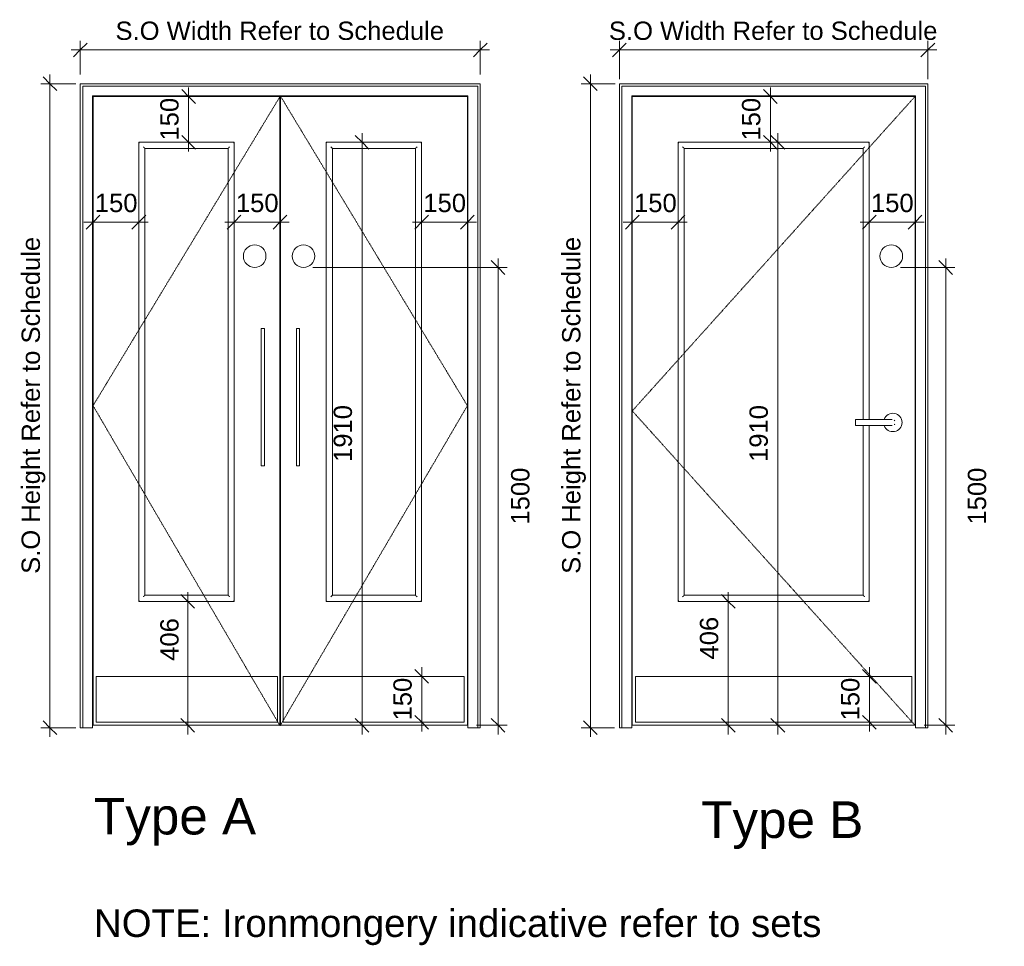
# Model space of a CAD drawing. Header units: millimetres. Extents: x -14859 to 92024, y -10653 to 24175.
# Tile 26 of 30: x 22337 to 25562, y 800 to 3836. Entities that reach past the tile are written whole.
import ezdxf

# ---------------------------------------------------------------- set-up
doc = ezdxf.new("R2010")
doc.units = ezdxf.units.MM
doc.linetypes.add('Elevation Swings', pattern=[3, 2, -1])
for name, color, linetype, lineweight in [('A-ANNO-DIMS', 211, 'Continuous', 9), ('A-ANNO-DIMS-30', 211, 'Continuous', 9), ('A-DETL', 90, 'Continuous', 9), ('A-DOOR', 31, 'Continuous', 9), ('A-DOOR-FRAM', 31, 'Continuous', 18), ('G-ANNO-TEXT', 231, 'Continuous', 9)]:
    doc.layers.add(name, color=color, linetype=linetype, lineweight=lineweight)
doc.styles.add('Arial_3', font='arial.ttf', dxfattribs={"height": 120})
doc.styles.add('Arial_4', font='arial.ttf', dxfattribs={"height": 60})
doc.styles.add('Arial_5', font='arial.ttf', dxfattribs={"height": 90})
doc.dimstyles.new('DKA_-_Dimension_-_Small_-_Black', dxfattribs={"dimscale": 304.8, "dimtxt": 61.215564, "dimasz": 0.147638, "dimexe": 0.098425, "dimexo": 0.098425, "dimgap": 0.049213, "dimtad": 1, "dimdec": 0, "dimzin": 0, "dimdsep": 46, "dimtxsty": 'Arial_4', "dimblk1": 'OBLIQUE', "dimblk2": 'OBLIQUE', "dimsah": 1, "dimcen": 0.09, "dimdle": 0.098425, "dimazin": 0, "dimtfac": 1, "dimtdec": 4, "dimtix": 1, "dimtmove": 0, "dimatfit": 3, "dimfxl": 1, "dimtvp": 1, "dimtolj": 1, "dimtzin": 0, "dimarcsym": 2})
doc.dimstyles.new('DKA_-_Dimension_-_Small_-_Black_1', dxfattribs={"dimscale": 304.8, "dimtxt": 61.215564, "dimasz": 0.147638, "dimexe": 0.098425, "dimexo": 0.098425, "dimgap": 0.049213, "dimtad": 1, "dimdec": 0, "dimzin": 0, "dimdsep": 46, "dimtxsty": 'Arial_4', "dimblk1": 'OBLIQUE', "dimblk2": 'OBLIQUE', "dimsah": 1, "dimcen": 0.09, "dimdle": 0.098425, "dimazin": 0, "dimtfac": 1, "dimtdec": 4, "dimtix": 1, "dimtmove": 2, "dimatfit": 3, "dimfxl": 1, "dimtvp": 1, "dimtolj": 1, "dimtzin": 0, "dimarcsym": 2})

# ---------------------------------------------------------------- blocks, each defined once
blk = doc.blocks.new('Family - ___-3245844-Intermediate Door legend - Ground Floor')
at = {"layer": 'A-DOOR'}
for p, q in [((2649.4, 3583.9), (1723.4, 3583.9)), ((1723.4, 3583.9), (1723.4, 1523.9)), ((2649.4, 1523.9), (2649.4, 3583.9)), ((1873.4, 3433.9), (1873.4, 1929.9)), ((2499.4, 3433.9), (1873.4, 3433.9)), ((2499.4, 2525.9), (2499.4, 3433.9)), ((1893.4, 1949.9), (1893.4, 3413.9)), ((1893.4, 3413.9), (2479.4, 3413.9)), ((2479.4, 3413.9), (2479.4, 2525.9)), ((2559.4, 2525.9), (2454.4, 2525.9)), ((2454.4, 2525.9), (2454.4, 2515.9)), ((2454.4, 2515.9), (2454.4, 2505.9)), ((2454.4, 2505.9), (2559.4, 2505.9)), ((2479.4, 2505.9), (2479.4, 1949.9)), ((2499.4, 1929.9), (2499.4, 2505.9)), ((2479.4, 1949.9), (1893.4, 1949.9)), ((1873.4, 1929.9), (2499.4, 1929.9)), ((1733.4, 1683.9), (1733.4, 1533.9)), ((2639.4, 1683.9), (1733.4, 1683.9)), ((2639.4, 1533.9), (2639.4, 1683.9)), ((1723.4, 1523.9), (2649.4, 1523.9)), ((1733.4, 1533.9), (2639.4, 1533.9))]:
    blk.add_line(p, q, dxfattribs=at)
at = {"layer": 'A-DOOR', "linetype": 'Elevation Swings'}
for p, q in [((2649.4, 3583.9), (1723.4, 2553.9)), ((1723.4, 2553.9), (2649.4, 1523.9))]:
    blk.add_line(p, q, dxfattribs=at)
at = {"layer": 'A-DOOR', "flags": 128}
for points in [[(2574.4, 2525.9), (2572.5, 2525.9), (2567.2, 2525.9), (2559.9, 2525.9), (2559.4, 2525.9)], [(2559.4, 2505.9), (2566.8, 2505.9), (2572.2, 2505.9), (2574.4, 2505.9), (2574.4, 2505.9)]]:
    blk.add_lwpolyline(points, dxfattribs=at)
at = {"layer": 'A-DOOR'}
for centre, radius, start, end in [((2576.9, 2515.9), 30, 0, 160.3657), ((2576.9, 2515.9), 30, 199.5633, 0), ((2574.4, 2515.9), 10, 30, 45), ((2574.4, 2515.9), 10, 315, 330)]:
    blk.add_arc(centre, radius, start, end, dxfattribs=at)
for points, knots in [([(1875.4, 3431.9), (1875.2, 3432.1), (1875, 3432.3), (1874.6, 3432.7), (1874.4, 3432.9), (1874.3, 3433), (1874.1, 3433.2), (1874, 3433.3), (1873.8, 3433.5), (1873.7, 3433.6), (1873.6, 3433.8), (1873.4, 3433.9), (1873.4, 3433.9), (1873.4, 3433.9)], [0, 0, 0, 0, 0.166667, 0.25, 0.333333, 0.375, 0.416667, 0.5, 0.583333, 0.666667, 0.75, 0.833333, 1, 1, 1, 1]), ([(1893.4, 3413.9), (1893.4, 3413.9), (1893.3, 3414), (1893, 3414.3), (1892.7, 3414.6), (1892.4, 3414.9), (1892.2, 3415.1), (1891.9, 3415.4), (1891.5, 3415.9), (1891, 3416.3), (1890.6, 3416.7), (1890.2, 3417.1), (1889.5, 3417.8), (1888.8, 3418.5), (1888.4, 3418.9)], [0, 0, 0, 0, 0.166667, 0.25, 0.333333, 0.416667, 0.458333, 0.5, 0.583333, 0.666667, 0.708333, 0.75, 0.833333, 1, 1, 1, 1]), ([(2484.4, 3418.9), (2484, 3418.5), (2483.3, 3417.8), (2482.5, 3417), (2482, 3416.5), (2481.6, 3416.1), (2481.3, 3415.8), (2480.9, 3415.4), (2480.6, 3415.1), (2480.4, 3414.9), (2480.1, 3414.6), (2479.8, 3414.3), (2479.5, 3414), (2479.4, 3413.9), (2479.4, 3413.9)], [-1, -1, -1, -1, -0.833333, -0.75, -0.666667, -0.625, -0.583333, -0.5, -0.458333, -0.416667, -0.333333, -0.25, -0.166667, 0, 0, 0, 0]), ([(2499.4, 3433.9), (2499.4, 3433.9), (2499.4, 3433.9), (2499.3, 3433.8), (2499.1, 3433.6), (2499, 3433.5), (2498.8, 3433.3), (2498.7, 3433.2), (2498.5, 3433), (2498.4, 3432.9), (2498.2, 3432.7), (2497.8, 3432.3), (2497.6, 3432.1), (2497.4, 3431.9)], [-1, -1, -1, -1, -0.833333, -0.75, -0.666667, -0.583333, -0.5, -0.416667, -0.375, -0.333333, -0.25, -0.166667, 0, 0, 0, 0]), ([(1893.4, 1949.9), (1893.4, 1949.9), (1893.3, 1949.8), (1893, 1949.5), (1892.7, 1949.2), (1892.4, 1948.9), (1892.2, 1948.7), (1891.9, 1948.4), (1891.5, 1948), (1891, 1947.5), (1890.6, 1947.1), (1890.2, 1946.7), (1889.5, 1946), (1888.8, 1945.3), (1888.4, 1944.9)], [0, 0, 0, 0, 0.166667, 0.25, 0.333333, 0.416667, 0.458333, 0.5, 0.583333, 0.666667, 0.708333, 0.75, 0.833333, 1, 1, 1, 1]), ([(2479.4, 1949.9), (2479.4, 1949.9), (2479.5, 1949.8), (2479.8, 1949.5), (2480.1, 1949.2), (2480.4, 1948.9), (2480.6, 1948.7), (2480.9, 1948.4), (2481.4, 1948), (2481.8, 1947.5), (2482.2, 1947.1), (2482.6, 1946.7), (2483.3, 1946), (2484, 1945.3), (2484.4, 1944.9)], [0, 0, 0, 0, 0.166667, 0.25, 0.333333, 0.416667, 0.458333, 0.5, 0.583333, 0.666667, 0.708333, 0.75, 0.833333, 1, 1, 1, 1]), ([(1875.4, 1931.9), (1875.2, 1931.7), (1875, 1931.5), (1874.6, 1931.1), (1874.4, 1930.9), (1874.3, 1930.8), (1874.1, 1930.6), (1874, 1930.5), (1873.8, 1930.3), (1873.7, 1930.2), (1873.6, 1930), (1873.4, 1929.9), (1873.4, 1929.9), (1873.4, 1929.9)], [0, 0, 0, 0, 0.166667, 0.25, 0.333333, 0.375, 0.416667, 0.5, 0.583333, 0.666667, 0.75, 0.833333, 1, 1, 1, 1]), ([(2497.4, 1931.9), (2497.6, 1931.7), (2497.8, 1931.5), (2498.2, 1931.1), (2498.4, 1930.9), (2498.5, 1930.8), (2498.7, 1930.6), (2498.8, 1930.5), (2499, 1930.3), (2499.1, 1930.2), (2499.3, 1930), (2499.4, 1929.9), (2499.4, 1929.9), (2499.4, 1929.9)], [0, 0, 0, 0, 0.166667, 0.25, 0.333333, 0.375, 0.416667, 0.5, 0.583333, 0.666667, 0.75, 0.833333, 1, 1, 1, 1])]:
    blk.add_open_spline(points, degree=3, knots=knots, dxfattribs=at)
at = {"layer": 'A-DOOR-FRAM', "lineweight": 9}
for p, q in [((1681.4, 3625.9), (2691.4, 3625.9)), ((1681.4, 1515.9), (1681.4, 3625.9)), ((1689.4, 3617.9), (1689.4, 1515.9)), ((1689.4, 3617.9), (2683.4, 3617.9)), ((2683.4, 3617.9), (2683.4, 1515.9)), ((2691.4, 3625.9), (2691.4, 1515.9)), ((1721.4, 1515.9), (1721.4, 3585.9)), ((2651.4, 3585.9), (1721.4, 3585.9)), ((1721.4, 3585.9), (2651.4, 3585.9)), ((1721.4, 1515.9), (1721.4, 3585.9)), ((2651.4, 1515.9), (2651.4, 3585.9)), ((2651.4, 3585.9), (2651.4, 1515.9)), ((1721.4, 1515.9), (1681.4, 1515.9)), ((1721.4, 1515.9), (1689.4, 1515.9)), ((2683.4, 1515.9), (2651.4, 1515.9)), ((2691.4, 1515.9), (2651.4, 1515.9))]:
    blk.add_line(p, q, dxfattribs=at)
blk = doc.blocks.new('Family - ___-3418741-Intermediate Door legend - Ground Floor')
at = {"layer": 'A-DOOR', "linetype": 'Elevation Swings'}
for p, q in [((-42.7, 2570.9), (570.8, 3585.7)), ((570.8, 3585.7), (1183.3, 2570.9)), ((569.7, 1522), (-42.7, 2570.9)), ((1183.3, 2570.9), (569.7, 1522))]:
    blk.add_line(p, q, dxfattribs=at)
at = {"layer": 'A-DOOR'}
for p, q in [((569.3, 3583.9), (-42.7, 3583.9)), ((-42.7, 3583.9), (-42.7, 1523.9)), ((569.3, 1523.9), (569.3, 3583.9)), ((1183.3, 3583.9), (571.3, 3583.9)), ((571.3, 3583.9), (571.3, 1523.9)), ((1183.3, 1523.9), (1183.3, 3583.9)), ((107.3, 3433.9), (107.3, 1929.9)), ((419.3, 3433.9), (107.3, 3433.9)), ((419.3, 1929.9), (419.3, 3433.9)), ((721.3, 3433.9), (721.3, 1929.9)), ((1033.3, 3433.9), (721.3, 3433.9)), ((1033.3, 1929.9), (1033.3, 3433.9)), ((127.3, 1949.9), (127.3, 3413.9)), ((127.3, 3413.9), (399.3, 3413.9)), ((399.3, 3413.9), (399.3, 1949.9)), ((741.3, 1949.9), (741.3, 3413.9)), ((741.3, 3413.9), (1013.3, 3413.9)), ((1013.3, 3413.9), (1013.3, 1949.9)), ((399.3, 1949.9), (127.3, 1949.9)), ((1013.3, 1949.9), (741.3, 1949.9)), ((107.3, 1929.9), (419.3, 1929.9)), ((721.3, 1929.9), (1033.3, 1929.9)), ((561.3, 1683.9), (-32.7, 1683.9)), ((-32.7, 1683.9), (-32.7, 1533.9)), ((561.3, 1533.9), (561.3, 1683.9)), ((1173.3, 1683.9), (580.3, 1683.9)), ((580.3, 1683.9), (580.3, 1533.9)), ((1173.3, 1533.9), (1173.3, 1683.9)), ((-42.7, 1523.9), (569.3, 1523.9)), ((-32.7, 1533.9), (561.3, 1533.9)), ((571.3, 1523.9), (1183.3, 1523.9)), ((580.3, 1533.9), (1173.3, 1533.9))]:
    blk.add_line(p, q, dxfattribs=at)
for points, knots in [([(109.3, 3431.9), (109.1, 3432.1), (108.9, 3432.3), (108.5, 3432.7), (108.3, 3432.9), (108.2, 3433), (108, 3433.2), (107.9, 3433.3), (107.7, 3433.5), (107.6, 3433.6), (107.4, 3433.8), (107.3, 3433.9), (107.3, 3433.9), (107.3, 3433.9)], [0, 0, 0, 0, 0.166667, 0.25, 0.333333, 0.375, 0.416667, 0.5, 0.583333, 0.666667, 0.75, 0.833333, 1, 1, 1, 1]), ([(127.3, 3413.9), (127.3, 3413.9), (127.2, 3414), (126.9, 3414.3), (126.6, 3414.6), (126.3, 3414.9), (126.1, 3415.1), (125.8, 3415.4), (125.3, 3415.8), (124.9, 3416.3), (124.5, 3416.7), (124.1, 3417.1), (123.4, 3417.8), (122.7, 3418.5), (122.3, 3418.9)], [0, 0, 0, 0, 0.166667, 0.25, 0.333333, 0.416667, 0.458333, 0.5, 0.583333, 0.666667, 0.708333, 0.75, 0.833333, 1, 1, 1, 1]), ([(399.3, 3413.9), (399.3, 3413.9), (399.4, 3414), (399.7, 3414.3), (400, 3414.6), (400.3, 3414.9), (400.5, 3415.1), (400.8, 3415.4), (401.2, 3415.8), (401.7, 3416.3), (402.1, 3416.7), (402.5, 3417.1), (403.2, 3417.8), (403.8, 3418.5), (404.3, 3418.9)], [0, 0, 0, 0, 0.166667, 0.25, 0.333333, 0.416667, 0.458333, 0.5, 0.583333, 0.666667, 0.708333, 0.75, 0.833333, 1, 1, 1, 1]), ([(417.3, 3431.9), (417.5, 3432.1), (417.7, 3432.3), (418.1, 3432.7), (418.3, 3432.9), (418.4, 3433), (418.5, 3433.2), (418.7, 3433.3), (418.9, 3433.5), (419, 3433.6), (419.1, 3433.8), (419.3, 3433.9), (419.3, 3433.9), (419.3, 3433.9)], [0, 0, 0, 0, 0.166667, 0.25, 0.333333, 0.375, 0.416667, 0.5, 0.583333, 0.666667, 0.75, 0.833333, 1, 1, 1, 1]), ([(723.3, 3431.9), (723.1, 3432.1), (722.9, 3432.3), (722.5, 3432.7), (722.3, 3432.9), (722.2, 3433), (722, 3433.2), (721.9, 3433.3), (721.7, 3433.5), (721.6, 3433.6), (721.4, 3433.8), (721.3, 3433.9), (721.3, 3433.9), (721.3, 3433.9)], [0, 0, 0, 0, 0.166667, 0.25, 0.333333, 0.375, 0.416667, 0.5, 0.583333, 0.666667, 0.75, 0.833333, 1, 1, 1, 1]), ([(741.3, 3413.9), (741.3, 3413.9), (741.2, 3414), (740.9, 3414.3), (740.6, 3414.6), (740.3, 3414.9), (740.1, 3415.1), (739.8, 3415.4), (739.3, 3415.8), (738.9, 3416.3), (738.5, 3416.7), (738.1, 3417.1), (737.4, 3417.8), (736.7, 3418.5), (736.3, 3418.9)], [0, 0, 0, 0, 0.166667, 0.25, 0.333333, 0.416667, 0.458333, 0.5, 0.583333, 0.666667, 0.708333, 0.75, 0.833333, 1, 1, 1, 1]), ([(1018.3, 3418.9), (1017.8, 3418.5), (1017.2, 3417.8), (1016.4, 3417), (1015.9, 3416.5), (1015.5, 3416.1), (1015.2, 3415.8), (1014.8, 3415.4), (1014.5, 3415.1), (1014.3, 3414.9), (1014, 3414.6), (1013.7, 3414.3), (1013.4, 3414), (1013.3, 3413.9), (1013.3, 3413.9)], [-1, -1, -1, -1, -0.833333, -0.75, -0.666667, -0.625, -0.583333, -0.5, -0.458333, -0.416667, -0.333333, -0.25, -0.166667, 0, 0, 0, 0]), ([(1033.3, 3433.9), (1033.3, 3433.9), (1033.3, 3433.9), (1033.1, 3433.8), (1033, 3433.6), (1032.9, 3433.5), (1032.7, 3433.3), (1032.5, 3433.2), (1032.4, 3433), (1032.3, 3432.9), (1032.1, 3432.7), (1031.7, 3432.3), (1031.5, 3432.1), (1031.3, 3431.9)], [-1, -1, -1, -1, -0.833333, -0.75, -0.666667, -0.583333, -0.5, -0.416667, -0.375, -0.333333, -0.25, -0.166667, 0, 0, 0, 0]), ([(122.3, 1944.9), (122.7, 1945.3), (123.4, 1946), (124.2, 1946.8), (124.7, 1947.3), (125.1, 1947.7), (125.4, 1948), (125.8, 1948.4), (126.1, 1948.7), (126.3, 1948.9), (126.6, 1949.2), (126.9, 1949.5), (127.2, 1949.8), (127.3, 1949.9), (127.3, 1949.9)], [-1, -1, -1, -1, -0.833333, -0.75, -0.666667, -0.625, -0.583333, -0.5, -0.458333, -0.416667, -0.333333, -0.25, -0.166667, 0, 0, 0, 0]), ([(399.3, 1949.9), (399.3, 1949.9), (399.4, 1949.8), (399.7, 1949.5), (400, 1949.2), (400.3, 1948.9), (400.5, 1948.7), (400.8, 1948.4), (401.2, 1948), (401.7, 1947.5), (402.1, 1947.1), (402.5, 1946.7), (403.2, 1946), (403.9, 1945.3), (404.3, 1944.9)], [0, 0, 0, 0, 0.166667, 0.25, 0.333333, 0.416667, 0.458333, 0.5, 0.583333, 0.666667, 0.708333, 0.75, 0.833333, 1, 1, 1, 1]), ([(741.3, 1949.9), (741.3, 1949.9), (741.2, 1949.8), (740.9, 1949.5), (740.6, 1949.2), (740.3, 1948.9), (740.1, 1948.7), (739.8, 1948.4), (739.3, 1948), (738.9, 1947.5), (738.5, 1947.1), (738.1, 1946.7), (737.4, 1946), (736.7, 1945.3), (736.3, 1944.9)], [0, 0, 0, 0, 0.166667, 0.25, 0.333333, 0.416667, 0.458333, 0.5, 0.583333, 0.666667, 0.708333, 0.75, 0.833333, 1, 1, 1, 1]), ([(1013.3, 1949.9), (1013.3, 1949.9), (1013.4, 1949.8), (1013.7, 1949.5), (1014, 1949.2), (1014.3, 1948.9), (1014.5, 1948.7), (1014.8, 1948.4), (1015.2, 1948), (1015.7, 1947.5), (1016.1, 1947.1), (1016.5, 1946.7), (1017.2, 1946), (1017.9, 1945.3), (1018.3, 1944.9)], [0, 0, 0, 0, 0.166667, 0.25, 0.333333, 0.416667, 0.458333, 0.5, 0.583333, 0.666667, 0.708333, 0.75, 0.833333, 1, 1, 1, 1]), ([(107.3, 1929.9), (107.3, 1929.9), (107.3, 1929.9), (107.4, 1930), (107.6, 1930.2), (107.7, 1930.3), (107.9, 1930.5), (108, 1930.6), (108.2, 1930.8), (108.3, 1930.9), (108.5, 1931.1), (108.9, 1931.5), (109.1, 1931.7), (109.3, 1931.9)], [-1, -1, -1, -1, -0.833333, -0.75, -0.666667, -0.583333, -0.5, -0.416667, -0.375, -0.333333, -0.25, -0.166667, 0, 0, 0, 0]), ([(417.3, 1931.9), (417.5, 1931.7), (417.7, 1931.5), (418.1, 1931.1), (418.3, 1930.9), (418.4, 1930.8), (418.5, 1930.6), (418.7, 1930.5), (418.9, 1930.3), (419, 1930.2), (419.1, 1930), (419.3, 1929.9), (419.3, 1929.9), (419.3, 1929.9)], [0, 0, 0, 0, 0.166667, 0.25, 0.333333, 0.375, 0.416667, 0.5, 0.583333, 0.666667, 0.75, 0.833333, 1, 1, 1, 1]), ([(723.3, 1931.9), (723.1, 1931.7), (722.9, 1931.5), (722.5, 1931.1), (722.3, 1930.9), (722.2, 1930.8), (722, 1930.6), (721.9, 1930.5), (721.7, 1930.3), (721.6, 1930.2), (721.4, 1930), (721.3, 1929.9), (721.3, 1929.9), (721.3, 1929.9)], [0, 0, 0, 0, 0.166667, 0.25, 0.333333, 0.375, 0.416667, 0.5, 0.583333, 0.666667, 0.75, 0.833333, 1, 1, 1, 1]), ([(1031.3, 1931.9), (1031.5, 1931.7), (1031.7, 1931.5), (1032.1, 1931.1), (1032.3, 1930.9), (1032.4, 1930.8), (1032.5, 1930.6), (1032.7, 1930.5), (1032.9, 1930.3), (1033, 1930.2), (1033.1, 1930), (1033.3, 1929.9), (1033.3, 1929.9), (1033.3, 1929.9)], [0, 0, 0, 0, 0.166667, 0.25, 0.333333, 0.375, 0.416667, 0.5, 0.583333, 0.666667, 0.75, 0.833333, 1, 1, 1, 1])]:
    blk.add_open_spline(points, degree=3, knots=knots, dxfattribs=at)
at = {"layer": 'A-DOOR-FRAM', "lineweight": 9}
for p, q in [((1225.3, 3625.9), (-84.7, 3625.9)), ((-84.7, 3625.9), (-84.7, 1515.9)), ((1217.3, 3617.9), (-76.7, 3617.9)), ((-76.7, 1515.9), (-76.7, 3617.9)), ((1217.3, 3617.9), (1217.3, 1515.9)), ((1225.3, 1515.9), (1225.3, 3625.9)), ((-44.7, 3585.9), (-44.7, 1515.9)), ((-44.7, 3585.9), (1185.3, 3585.9)), ((-44.7, 1515.9), (-44.7, 3585.9)), ((-44.7, 3585.9), (1185.3, 3585.9)), ((1185.3, 1515.9), (1185.3, 3585.9)), ((1185.3, 3585.9), (1185.3, 1515.9)), ((-84.7, 1515.9), (-44.7, 1515.9)), ((-44.7, 1515.9), (-76.7, 1515.9)), ((1217.3, 1515.9), (1185.3, 1515.9)), ((1185.3, 1515.9), (1225.3, 1515.9))]:
    blk.add_line(p, q, dxfattribs=at)
blk = doc.blocks.new('DIMBLOCK3-Intermediate Door legend - Ground Floor')
at = {"layer": 'A-ANNO-DIMS-30'}
for p, q in [((22535.3, 3736.5), (22535.3, 3766.5)), ((23845.3, 3736.5), (23845.3, 3766.5)), ((22505.3, 3736.5), (23875.3, 3736.5)), ((22535.3, 3736.5), (22535.3, 3655.9)), ((23845.3, 3736.5), (23845.3, 3655.9))]:
    blk.add_line(p, q, dxfattribs=at)
at = {"layer": 'A-ANNO-DIMS-30', "lineweight": 25}
for p, q in [((22535.3, 3736.5), (22557.8, 3759)), ((23845.3, 3736.5), (23867.8, 3759)), ((22535.3, 3736.5), (22512.8, 3714)), ((23845.3, 3736.5), (23822.8, 3714))]:
    blk.add_line(p, q, dxfattribs=at)
at = {"layer": 'A-ANNO-DIMS-30', "color": 0, "insert": (22650.7, 3829.4), "char_height": 60, "width": 1295.133, "attachment_point": 1, "line_spacing_factor": 0.941778, "style": 'Arial_4'}
blk.add_mtext('S.O Width Refer to Schedule', dxfattribs=at)
blk = doc.blocks.new('_Oblique')
at = {"color": 0, "linetype": 'ByBlock', "lineweight": -2}
blk.add_line((-0.5, -0.5), (0.5, 0.5), dxfattribs=at)
blk = doc.blocks.new('DIMBLOCK4-Intermediate Door legend - Ground Floor')
at = {"layer": 'A-ANNO-DIMS-30'}
for p, q in [((24301.4, 3736.5), (24301.4, 3766.5)), ((25311.4, 3736.5), (25311.4, 3766.5)), ((24271.4, 3736.5), (25341.4, 3736.5)), ((24301.4, 3736.5), (24301.4, 3640.5)), ((25311.4, 3736.5), (25311.4, 3640.5))]:
    blk.add_line(p, q, dxfattribs=at)
at = {"layer": 'A-ANNO-DIMS-30', "lineweight": 25}
for p, q in [((24301.4, 3736.5), (24323.9, 3759)), ((25311.4, 3736.5), (25333.9, 3759)), ((24301.4, 3736.5), (24278.9, 3714)), ((25311.4, 3736.5), (25288.9, 3714))]:
    blk.add_line(p, q, dxfattribs=at)
at = {"layer": 'A-ANNO-DIMS-30', "color": 0, "insert": (24266.8, 3829.4), "char_height": 60, "width": 1295.133, "attachment_point": 1, "line_spacing_factor": 0.941778, "style": 'Arial_4'}
blk.add_mtext('S.O Width Refer to Schedule', dxfattribs=at)
blk = doc.blocks.new('DIMBLOCK7-Intermediate Door legend - Ground Floor')
at = {"layer": 'A-ANNO-DIMS-30', "lineweight": 25}
for p, q in [((22436.1, 3625.9), (22413.6, 3648.4)), ((22436.1, 3625.9), (22458.6, 3603.4)), ((22436.1, 1515.9), (22413.6, 1538.4)), ((22436.1, 1515.9), (22458.6, 1493.4))]:
    blk.add_line(p, q, dxfattribs=at)
at = {"layer": 'A-ANNO-DIMS-30'}
for p, q in [((22436.1, 1485.9), (22436.1, 3655.9)), ((22436.1, 3625.9), (22406.1, 3625.9)), ((22436.1, 3625.9), (22520.7, 3625.9)), ((22436.1, 1515.9), (22406.1, 1515.9)), ((22436.1, 1515.9), (22520.7, 1515.9))]:
    blk.add_line(p, q, dxfattribs=at)
at = {"layer": 'A-ANNO-DIMS-30', "color": 0, "insert": (22343.2, 2020), "char_height": 60, "width": 1322.256, "attachment_point": 1, "rotation": 90, "line_spacing_factor": 0.941778, "style": 'Arial_4'}
blk.add_mtext('S.O Height Refer to Schedule', dxfattribs=at)
blk = doc.blocks.new('DIMBLOCK8-Intermediate Door legend - Ground Floor')
at = {"layer": 'A-ANNO-DIMS-30', "lineweight": 25}
for p, q in [((24206.4, 3625.9), (24183.9, 3648.4)), ((24206.4, 3625.9), (24228.9, 3603.4)), ((24206.4, 1515.9), (24183.9, 1538.4)), ((24206.4, 1515.9), (24228.9, 1493.4))]:
    blk.add_line(p, q, dxfattribs=at)
at = {"layer": 'A-ANNO-DIMS-30'}
for p, q in [((24206.4, 1485.9), (24206.4, 3655.9)), ((24206.4, 3625.9), (24176.4, 3625.9)), ((24206.4, 3625.9), (24286.8, 3625.9)), ((24206.4, 1515.9), (24176.4, 1515.9)), ((24206.4, 1515.9), (24285.2, 1515.9))]:
    blk.add_line(p, q, dxfattribs=at)
at = {"layer": 'A-ANNO-DIMS-30', "color": 0, "insert": (24113.5, 2020), "char_height": 60, "width": 1322.256, "attachment_point": 1, "rotation": 90, "line_spacing_factor": 0.941778, "style": 'Arial_4'}
blk.add_mtext('S.O Height Refer to Schedule', dxfattribs=at)
blk = doc.blocks.new('DIMBLOCK12-Intermediate Door legend - Ground Floor')
at = {"layer": 'A-ANNO-DIMS-30'}
for p, q in [((25120.2, 1713.9), (25120.2, 1503.9)), ((25120.2, 1683.9), (25090.2, 1683.9)), ((25120.2, 1683.9), (25122.1, 1683.9)), ((25120.2, 1533.9), (25090.2, 1533.9)), ((25120.2, 1533.9), (25122.1, 1533.9))]:
    blk.add_line(p, q, dxfattribs=at)
at = {"layer": 'A-ANNO-DIMS-30', "lineweight": 25}
for p, q in [((25120.2, 1683.9), (25097.7, 1706.4)), ((25120.2, 1683.9), (25142.7, 1661.4)), ((25120.2, 1533.9), (25097.7, 1556.4)), ((25120.2, 1533.9), (25142.7, 1511.4))]:
    blk.add_line(p, q, dxfattribs=at)
at = {"layer": 'A-ANNO-DIMS-30', "color": 0, "insert": (25027.3, 1539.7), "char_height": 60, "width": 166.13, "attachment_point": 1, "rotation": 90, "line_spacing_factor": 0.941778, "style": 'Arial_4'}
blk.add_mtext('150', dxfattribs=at)
blk = doc.blocks.new('DIMBLOCK13-Intermediate Door legend - Ground Floor')
at = {"layer": 'A-ANNO-DIMS-30'}
for p, q in [((23653.8, 1713.9), (23653.8, 1503.9)), ((23653.8, 1683.9), (23623.8, 1683.9)), ((23653.8, 1683.9), (23655.6, 1683.9)), ((23653.8, 1533.9), (23623.8, 1533.9)), ((23653.8, 1533.9), (23655.6, 1533.9))]:
    blk.add_line(p, q, dxfattribs=at)
at = {"layer": 'A-ANNO-DIMS-30', "lineweight": 25}
for p, q in [((23653.8, 1683.9), (23631.3, 1706.4)), ((23653.8, 1683.9), (23676.3, 1661.4)), ((23653.8, 1533.9), (23631.3, 1556.4)), ((23653.8, 1533.9), (23676.3, 1511.4))]:
    blk.add_line(p, q, dxfattribs=at)
at = {"layer": 'A-ANNO-DIMS-30', "color": 0, "insert": (23560.9, 1539.7), "char_height": 60, "width": 166.13, "attachment_point": 1, "rotation": 90, "line_spacing_factor": 0.941778, "style": 'Arial_4'}
blk.add_mtext('150', dxfattribs=at)
blk = doc.blocks.new('DIMBLOCK14-Intermediate Door legend - Ground Floor')
at = {"layer": 'A-ANNO-DIMS-30', "lineweight": 25}
for p, q in [((25370.2, 3023.6), (25347.7, 3046.1)), ((25370.2, 3023.6), (25392.7, 3001.1)), ((25370.2, 1523.9), (25347.7, 1546.4)), ((25370.2, 1523.9), (25392.7, 1501.4))]:
    blk.add_line(p, q, dxfattribs=at)
at = {"layer": 'A-ANNO-DIMS-30'}
for p, q in [((25370.2, 1493.9), (25370.2, 3053.6)), ((25370.2, 3023.6), (25221.7, 3023.6)), ((25370.2, 3023.6), (25400.2, 3023.6)), ((25370.2, 1523.9), (25299.4, 1523.9)), ((25370.2, 1523.9), (25400.2, 1523.9))]:
    blk.add_line(p, q, dxfattribs=at)
at = {"layer": 'A-ANNO-DIMS-30', "color": 0, "insert": (25442.4, 2181.5), "char_height": 60, "width": 221.506, "attachment_point": 1, "rotation": 90, "line_spacing_factor": 0.941778, "style": 'Arial_4'}
blk.add_mtext('1500', dxfattribs=at)
blk = doc.blocks.new('DIMBLOCK15-Intermediate Door legend - Ground Floor')
at = {"layer": 'A-ANNO-DIMS-30', "lineweight": 25}
for p, q in [((23903.8, 3023.6), (23881.3, 3046.1)), ((23903.8, 3023.6), (23926.3, 3001.1)), ((23903.8, 1523.9), (23881.3, 1546.4)), ((23903.8, 1523.9), (23926.3, 1501.4))]:
    blk.add_line(p, q, dxfattribs=at)
at = {"layer": 'A-ANNO-DIMS-30'}
for p, q in [((23903.8, 1493.9), (23903.8, 3053.6)), ((23903.8, 3023.6), (23296.7, 3023.6)), ((23903.8, 3023.6), (23933.8, 3023.6)), ((23903.8, 1523.9), (23833.3, 1523.9)), ((23903.8, 1523.9), (23933.8, 1523.9))]:
    blk.add_line(p, q, dxfattribs=at)
at = {"layer": 'A-ANNO-DIMS-30', "color": 0, "insert": (23946.4, 2181.5), "char_height": 60, "width": 221.506, "attachment_point": 1, "rotation": 90, "line_spacing_factor": 0.941778, "style": 'Arial_4'}
blk.add_mtext('1500', dxfattribs=at)
blk = doc.blocks.new('DIMBLOCK25-Intermediate Door legend - Ground Floor')
at = {"layer": 'A-ANNO-DIMS-30', "lineweight": 25}
for p, q in [((24820.2, 3433.9), (24797.7, 3456.4)), ((24820.2, 3433.9), (24842.7, 3411.4)), ((24820.2, 1523.9), (24797.7, 1546.4)), ((24820.2, 1523.9), (24842.7, 1501.4))]:
    blk.add_line(p, q, dxfattribs=at)
at = {"layer": 'A-ANNO-DIMS-30'}
for p, q in [((24820.2, 3463.9), (24820.2, 1493.9)), ((24820.2, 3433.9), (24790.2, 3433.9)), ((24820.2, 3433.9), (24822.1, 3433.9)), ((24820.2, 1523.9), (24790.2, 1523.9)), ((24820.2, 1523.9), (24822.1, 1523.9))]:
    blk.add_line(p, q, dxfattribs=at)
at = {"layer": 'A-ANNO-DIMS-30', "color": 0, "insert": (24727.3, 2386.6), "char_height": 60, "width": 221.506, "attachment_point": 1, "rotation": 90, "line_spacing_factor": 0.941778, "style": 'Arial_4'}
blk.add_mtext('1910', dxfattribs=at)
blk = doc.blocks.new('DIMBLOCK27-Intermediate Door legend - Ground Floor')
at = {"layer": 'A-ANNO-DIMS-30', "lineweight": 25}
for p, q in [((23458.2, 3433.9), (23435.7, 3456.4)), ((23458.2, 3433.9), (23480.7, 3411.4)), ((23458.2, 1523.9), (23435.7, 1546.4)), ((23458.2, 1523.9), (23480.7, 1501.4))]:
    blk.add_line(p, q, dxfattribs=at)
at = {"layer": 'A-ANNO-DIMS-30'}
for p, q in [((23458.2, 3463.9), (23458.2, 1493.9)), ((23458.2, 3433.9), (23428.2, 3433.9)), ((23458.2, 3433.9), (23460, 3433.9)), ((23458.2, 1523.9), (23428.2, 1523.9)), ((23458.2, 1523.9), (23460, 1523.9))]:
    blk.add_line(p, q, dxfattribs=at)
at = {"layer": 'A-ANNO-DIMS-30', "color": 0, "insert": (23365.3, 2386.6), "char_height": 60, "width": 221.506, "attachment_point": 1, "rotation": 90, "line_spacing_factor": 0.941778, "style": 'Arial_4'}
blk.add_mtext('1910', dxfattribs=at)
blk = doc.blocks.new('DIMBLOCK31-Intermediate Door legend - Ground Floor')
at = {"layer": 'A-ANNO-DIMS-30', "lineweight": 25}
for p, q in [((24657.7, 1929.9), (24635.2, 1952.4)), ((24657.7, 1929.9), (24680.2, 1907.4)), ((24657.7, 1523.9), (24635.2, 1546.4)), ((24657.7, 1523.9), (24680.2, 1501.4))]:
    blk.add_line(p, q, dxfattribs=at)
at = {"layer": 'A-ANNO-DIMS-30'}
for p, q in [((24657.7, 1493.9), (24657.7, 1959.9)), ((24657.7, 1929.9), (24655.9, 1929.9)), ((24657.7, 1929.9), (24687.7, 1929.9)), ((24657.7, 1523.9), (24655.9, 1523.9)), ((24657.7, 1523.9), (24687.7, 1523.9))]:
    blk.add_line(p, q, dxfattribs=at)
at = {"layer": 'A-ANNO-DIMS-30', "color": 0, "insert": (24564.8, 1739.4), "char_height": 60, "width": 166.13, "attachment_point": 1, "rotation": 90, "line_spacing_factor": 0.941778, "style": 'Arial_4'}
blk.add_mtext('406', dxfattribs=at)
blk = doc.blocks.new('DIMBLOCK32-Intermediate Door legend - Ground Floor')
at = {"layer": 'A-ANNO-DIMS-30', "lineweight": 25}
for p, q in [((25119.4, 3172.3), (25141.9, 3194.8)), ((25269.4, 3172.3), (25291.9, 3194.8)), ((25119.4, 3172.3), (25096.9, 3149.8)), ((25269.4, 3172.3), (25246.9, 3149.8))]:
    blk.add_line(p, q, dxfattribs=at)
at = {"layer": 'A-ANNO-DIMS-30'}
for p, q in [((25089.4, 3172.3), (25299.4, 3172.3)), ((25119.4, 3172.3), (25119.4, 3174.2)), ((25119.4, 3172.3), (25119.4, 3142.3)), ((25269.4, 3172.3), (25269.4, 3174.2)), ((25269.4, 3172.3), (25269.4, 3142.3))]:
    blk.add_line(p, q, dxfattribs=at)
at = {"layer": 'A-ANNO-DIMS-30', "color": 0, "insert": (25125.2, 3265.2), "char_height": 60, "width": 166.13, "attachment_point": 1, "line_spacing_factor": 0.941778, "style": 'Arial_4'}
blk.add_mtext('150', dxfattribs=at)
blk = doc.blocks.new('DIMBLOCK33-Intermediate Door legend - Ground Floor')
at = {"layer": 'A-ANNO-DIMS-30', "lineweight": 25}
for p, q in [((24343.4, 3172.3), (24365.9, 3194.8)), ((24493.4, 3172.3), (24515.9, 3194.8)), ((24343.4, 3172.3), (24320.9, 3149.8)), ((24493.4, 3172.3), (24470.9, 3149.8))]:
    blk.add_line(p, q, dxfattribs=at)
at = {"layer": 'A-ANNO-DIMS-30'}
for p, q in [((24313.4, 3172.3), (24523.4, 3172.3)), ((24343.4, 3172.3), (24343.4, 3174.2)), ((24343.4, 3172.3), (24343.4, 3142.3)), ((24493.4, 3172.3), (24493.4, 3174.2)), ((24493.4, 3172.3), (24493.4, 3142.3))]:
    blk.add_line(p, q, dxfattribs=at)
at = {"layer": 'A-ANNO-DIMS-30', "color": 0, "insert": (24349.2, 3265.2), "char_height": 60, "width": 166.13, "attachment_point": 1, "line_spacing_factor": 0.941778, "style": 'Arial_4'}
blk.add_mtext('150', dxfattribs=at)
blk = doc.blocks.new('DIMBLOCK34-Intermediate Door legend - Ground Floor')
at = {"layer": 'A-ANNO-DIMS-30'}
for p, q in [((24795.6, 3613.9), (24795.6, 3403.9)), ((24795.6, 3583.9), (24765.6, 3583.9)), ((24795.6, 3583.9), (24797.4, 3583.9)), ((24795.6, 3433.9), (24765.6, 3433.9)), ((24795.6, 3433.9), (24797.4, 3433.9))]:
    blk.add_line(p, q, dxfattribs=at)
at = {"layer": 'A-ANNO-DIMS-30', "lineweight": 25}
for p, q in [((24795.6, 3583.9), (24773.1, 3606.4)), ((24795.6, 3583.9), (24818.1, 3561.4)), ((24795.6, 3433.9), (24773.1, 3456.4)), ((24795.6, 3433.9), (24818.1, 3411.4))]:
    blk.add_line(p, q, dxfattribs=at)
at = {"layer": 'A-ANNO-DIMS-30', "color": 0, "insert": (24702.7, 3439.7), "char_height": 60, "width": 166.13, "attachment_point": 1, "rotation": 90, "line_spacing_factor": 0.941778, "style": 'Arial_4'}
blk.add_mtext('150', dxfattribs=at)
blk = doc.blocks.new('DIMBLOCK35-Intermediate Door legend - Ground Floor')
at = {"layer": 'A-ANNO-DIMS-30'}
for p, q in [((22890.3, 3613.9), (22890.3, 3403.9)), ((22890.3, 3583.9), (22860.3, 3583.9)), ((22890.3, 3583.9), (22892.1, 3583.9)), ((22890.3, 3433.9), (22860.3, 3433.9)), ((22890.3, 3433.9), (22892.1, 3433.9))]:
    blk.add_line(p, q, dxfattribs=at)
at = {"layer": 'A-ANNO-DIMS-30', "lineweight": 25}
for p, q in [((22890.3, 3583.9), (22867.8, 3606.4)), ((22890.3, 3583.9), (22912.8, 3561.4)), ((22890.3, 3433.9), (22867.8, 3456.4)), ((22890.3, 3433.9), (22912.8, 3411.4))]:
    blk.add_line(p, q, dxfattribs=at)
at = {"layer": 'A-ANNO-DIMS-30', "color": 0, "insert": (22797.4, 3439.7), "char_height": 60, "width": 166.13, "attachment_point": 1, "rotation": 90, "line_spacing_factor": 0.941778, "style": 'Arial_4'}
blk.add_mtext('150', dxfattribs=at)
blk = doc.blocks.new('DIMBLOCK36-Intermediate Door legend - Ground Floor')
at = {"layer": 'A-ANNO-DIMS-30', "lineweight": 25}
for p, q in [((23653.3, 3172.3), (23675.8, 3194.8)), ((23803.3, 3172.3), (23825.8, 3194.8)), ((23653.3, 3172.3), (23630.8, 3149.8)), ((23803.3, 3172.3), (23780.8, 3149.8))]:
    blk.add_line(p, q, dxfattribs=at)
at = {"layer": 'A-ANNO-DIMS-30'}
for p, q in [((23623.3, 3172.3), (23833.3, 3172.3)), ((23653.3, 3172.3), (23653.3, 3174.2)), ((23653.3, 3172.3), (23653.3, 3142.3)), ((23803.3, 3172.3), (23803.3, 3174.2)), ((23803.3, 3172.3), (23803.3, 3142.3))]:
    blk.add_line(p, q, dxfattribs=at)
at = {"layer": 'A-ANNO-DIMS-30', "color": 0, "insert": (23659.1, 3265.2), "char_height": 60, "width": 166.13, "attachment_point": 1, "line_spacing_factor": 0.941778, "style": 'Arial_4'}
blk.add_mtext('150', dxfattribs=at)
blk = doc.blocks.new('DIMBLOCK37-Intermediate Door legend - Ground Floor')
at = {"layer": 'A-ANNO-DIMS-30', "lineweight": 25}
for p, q in [((22577.3, 3172.3), (22599.8, 3194.8)), ((22727.3, 3172.3), (22749.8, 3194.8)), ((22577.3, 3172.3), (22554.8, 3149.8)), ((22727.3, 3172.3), (22704.8, 3149.8))]:
    blk.add_line(p, q, dxfattribs=at)
at = {"layer": 'A-ANNO-DIMS-30'}
for p, q in [((22547.3, 3172.3), (22757.3, 3172.3)), ((22577.3, 3172.3), (22577.3, 3174.2)), ((22577.3, 3172.3), (22577.3, 3142.3)), ((22727.3, 3172.3), (22727.3, 3174.2)), ((22727.3, 3172.3), (22727.3, 3142.3))]:
    blk.add_line(p, q, dxfattribs=at)
at = {"layer": 'A-ANNO-DIMS-30', "color": 0, "insert": (22583.1, 3265.2), "char_height": 60, "width": 166.13, "attachment_point": 1, "line_spacing_factor": 0.941778, "style": 'Arial_4'}
blk.add_mtext('150', dxfattribs=at)
blk = doc.blocks.new('DIMBLOCK38-Intermediate Door legend - Ground Floor')
at = {"layer": 'A-ANNO-DIMS-30', "lineweight": 25}
for p, q in [((22887.3, 1929.9), (22864.8, 1952.4)), ((22887.3, 1929.9), (22909.8, 1907.4)), ((22887.3, 1523.9), (22864.8, 1546.4)), ((22887.3, 1523.9), (22909.8, 1501.4))]:
    blk.add_line(p, q, dxfattribs=at)
at = {"layer": 'A-ANNO-DIMS-30'}
for p, q in [((22887.3, 1493.9), (22887.3, 1959.9)), ((22887.3, 1929.9), (22885.4, 1929.9)), ((22887.3, 1929.9), (22917.3, 1929.9)), ((22887.3, 1523.9), (22885.4, 1523.9)), ((22887.3, 1523.9), (22917.3, 1523.9))]:
    blk.add_line(p, q, dxfattribs=at)
at = {"layer": 'A-ANNO-DIMS-30', "color": 0, "insert": (22797.4, 1735), "char_height": 60, "width": 166.13, "attachment_point": 1, "rotation": 90, "line_spacing_factor": 0.941778, "style": 'Arial_4'}
blk.add_mtext('406', dxfattribs=at)
blk = doc.blocks.new('DIMBLOCK39-Intermediate Door legend - Ground Floor')
at = {"layer": 'A-ANNO-DIMS-30', "lineweight": 25}
for p, q in [((23039.3, 3172.3), (23061.8, 3194.8)), ((23189.3, 3172.3), (23211.8, 3194.8)), ((23039.3, 3172.3), (23016.8, 3149.8)), ((23189.3, 3172.3), (23166.8, 3149.8))]:
    blk.add_line(p, q, dxfattribs=at)
at = {"layer": 'A-ANNO-DIMS-30'}
for p, q in [((23009.3, 3172.3), (23219.3, 3172.3)), ((23039.3, 3172.3), (23039.3, 3174.2)), ((23039.3, 3172.3), (23039.3, 3142.3)), ((23189.3, 3172.3), (23189.3, 3174.2)), ((23189.3, 3172.3), (23189.3, 3142.3))]:
    blk.add_line(p, q, dxfattribs=at)
at = {"layer": 'A-ANNO-DIMS-30', "color": 0, "insert": (23045.1, 3265.2), "char_height": 60, "width": 166.13, "attachment_point": 1, "line_spacing_factor": 0.941778, "style": 'Arial_4'}
blk.add_mtext('150', dxfattribs=at)

msp = doc.modelspace()

# ---------------------------------------------------------------- linework, layer by layer
at = {"layer": 'A-DETL'}
for p, q in [((23138.3, 2823.9), (23128.3, 2823.9)), ((23128.3, 2823.9), (23128.3, 2373.9)), ((23138.3, 2598.9), (23138.3, 2823.9)), ((23253.3, 2823.9), (23243.3, 2823.9)), ((23243.3, 2823.9), (23243.3, 2373.9)), ((23253.3, 2598.9), (23253.3, 2823.9)), ((23138.3, 2373.9), (23138.3, 2598.9)), ((23253.3, 2373.9), (23253.3, 2598.9)), ((23128.3, 2373.9), (23138.3, 2373.9)), ((23243.3, 2373.9), (23253.3, 2373.9))]:
    msp.add_line(p, q, dxfattribs=at)
for centre, start, end in [((23106.7, 3060.6), 0, 180), ((23266.7, 3060.6), 0, 180), ((25191.7, 3060.6), 0, 180), ((23106.7, 3060.6), 180, 0), ((23266.7, 3060.6), 180, 0), ((25191.7, 3060.6), 180, 0)]:
    msp.add_arc(centre, 37, start, end, dxfattribs=at)

# ---------------------------------------------------------------- block references
at = {"layer": 'A-DOOR', "linetype": 'Elevation Swings'}
for name in ['Family - ___-3418741-Intermediate Door legend - Ground Floor', 'Family - ___-3245844-Intermediate Door legend - Ground Floor']:
    msp.add_blockref(name, (22620, 0), dxfattribs=at)

# ---------------------------------------------------------------- texts
at = {"layer": 'G-ANNO-TEXT', "color": 7, "lineweight": 18, "attachment_point": 1}
for s, insert, char_height, width, style in [('Type A', (22580.4, 1286.1), 120, 644.557, 'Arial_3'), ('Type B', (24569.2, 1274.6), 120, 644.557, 'Arial_3'), ('NOTE: Ironmongery indicative refer to sets', (22580.4, 920.3), 90, 2938.986, 'Arial_5')]:
    msp.add_mtext(s, dxfattribs=dict(at, insert=insert, char_height=char_height, width=width, style=style))

# ---------------------------------------------------------------- dimensions: what is measured, and where the dimension line sits
at = {"layer": 'A-ANNO-DIMS'}
for base, p1, p2, override, picture, middle in [((23845.3, 3736.5), (22535.3, 3625.9), (23845.3, 3625.9), {"dimpost": '<>', "dimfxl": 1310}, 'DIMBLOCK3-Intermediate Door legend - Ground Floor', (23190.3, 3782.6)), ((25311.4, 3736.5), (24301.4, 3610.5), (25311.4, 3610.5), {"dimpost": '<>', "dimfxl": 1010}, 'DIMBLOCK4-Intermediate Door legend - Ground Floor', (24806.4, 3782.6))]:
    dim = msp.add_linear_dim(base=base, p1=p1, p2=p2, text='S.O Width Refer to Schedule', dimstyle='DKA_-_Dimension_-_Small_-_Black', override=override, dxfattribs=at)
    dim.commit()
    dim.dimension.update_dxf_attribs({"geometry": picture, "text_midpoint": middle})
for base, p1, p2, override, picture, middle in [((22436.1, 3625.9), (22550.7, 1515.9), (22550.7, 3625.9), {"dimpost": '<>', "dimfxl": 2110}, 'DIMBLOCK7-Intermediate Door legend - Ground Floor', (22381.7, 2570.9)), ((24206.4, 3625.9), (24315.2, 1515.9), (24316.8, 3625.9), {"dimpost": '<>', "dimfxl": 2110.000607}, 'DIMBLOCK8-Intermediate Door legend - Ground Floor', (24152, 2570.9))]:
    dim = msp.add_linear_dim(base=base, p1=p1, p2=p2, angle=90, text='S.O Height Refer to Schedule', dimstyle='DKA_-_Dimension_-_Small_-_Black', override=override, dxfattribs=at)
    dim.commit()
    dim.dimension.update_dxf_attribs({"geometry": picture, "text_midpoint": middle})
for base, p1, p2, override, picture, middle in [((22890.3, 3433.9), (22922.1, 3583.9), (22922.1, 3433.9), {"dimpost": '<>', "dimfxl": 150}, 'DIMBLOCK35-Intermediate Door legend - Ground Floor', (22844.7, 3508.9)), ((24795.6, 3433.9), (24827.4, 3583.9), (24827.4, 3433.9), {"dimpost": '<>', "dimfxl": 150}, 'DIMBLOCK34-Intermediate Door legend - Ground Floor', (24749.9, 3508.9)), ((23458.2, 1523.9), (23490, 3433.9), (23490, 1523.9), {"dimpost": '<>', "dimfxl": 1910}, 'DIMBLOCK27-Intermediate Door legend - Ground Floor', (23412.6, 2478.9)), ((24820.2, 1523.9), (24852.1, 3433.9), (24852.1, 1523.9), {"dimpost": '<>', "dimfxl": 1910}, 'DIMBLOCK25-Intermediate Door legend - Ground Floor', (24774.6, 2478.9)), ((23653.8, 1533.9), (23685.6, 1683.9), (23685.6, 1533.9), {"dimpost": '<>', "dimfxl": 150}, 'DIMBLOCK13-Intermediate Door legend - Ground Floor', (23608.2, 1608.9)), ((25120.2, 1533.9), (25152.1, 1683.9), (25152.1, 1533.9), {"dimpost": '<>', "dimfxl": 150}, 'DIMBLOCK12-Intermediate Door legend - Ground Floor', (25074.6, 1608.9))]:
    dim = msp.add_linear_dim(base=base, p1=p1, p2=p2, angle=90, dimstyle='DKA_-_Dimension_-_Small_-_Black', override=override, dxfattribs=at)
    dim.commit()
    dim.dimension.update_dxf_attribs({"geometry": picture, "text_midpoint": middle})
for base, p1, p2, picture, middle in [((22727.3, 3172.3), (22577.3, 3204.2), (22727.3, 3204.2), 'DIMBLOCK37-Intermediate Door legend - Ground Floor', (22652.3, 3218)), ((23189.3, 3172.3), (23039.3, 3204.2), (23189.3, 3204.2), 'DIMBLOCK39-Intermediate Door legend - Ground Floor', (23114.3, 3218)), ((23803.3, 3172.3), (23653.3, 3204.2), (23803.3, 3204.2), 'DIMBLOCK36-Intermediate Door legend - Ground Floor', (23728.3, 3218)), ((24493.4, 3172.3), (24343.4, 3204.2), (24493.4, 3204.2), 'DIMBLOCK33-Intermediate Door legend - Ground Floor', (24418.4, 3218)), ((25269.4, 3172.3), (25119.4, 3204.2), (25269.4, 3204.2), 'DIMBLOCK32-Intermediate Door legend - Ground Floor', (25194.4, 3218))]:
    dim = msp.add_linear_dim(base=base, p1=p1, p2=p2, dimstyle='DKA_-_Dimension_-_Small_-_Black', override={"dimpost": '<>', "dimfxl": 150}, dxfattribs=at)
    dim.commit()
    dim.dimension.update_dxf_attribs({"geometry": picture, "text_midpoint": middle})
for base, p1, p2, override, picture, middle in [((23903.8, 3023.6), (23803.3, 1523.9), (23266.7, 3023.6), {"dimpost": '<>', "dimfxl": 1592.840799}, 'DIMBLOCK15-Intermediate Door legend - Ground Floor', (23986.4, 2292.2)), ((25370.2, 3023.6), (25269.4, 1523.9), (25191.7, 3023.6), {"dimpost": '<>', "dimfxl": 1501.746667}, 'DIMBLOCK14-Intermediate Door legend - Ground Floor', (25482.4, 2292.2)), ((22887.3, 1929.9), (22855.4, 1523.9), (22855.4, 1929.9), {"dimpost": '<>', "dimfxl": 406}, 'DIMBLOCK38-Intermediate Door legend - Ground Floor', (22837.4, 1818.1)), ((24657.7, 1929.9), (24625.9, 1523.9), (24625.9, 1929.9), {"dimpost": '<>', "dimfxl": 406}, 'DIMBLOCK31-Intermediate Door legend - Ground Floor', (24604.8, 1822.5))]:
    dim = msp.add_linear_dim(base=base, p1=p1, p2=p2, angle=90, dimstyle='DKA_-_Dimension_-_Small_-_Black_1', override=override, dxfattribs=at)
    dim.commit()
    dim.dimension.update_dxf_attribs({"geometry": picture, "text_midpoint": middle, "dimtype": 160, "text_rotation": 90})

doc.saveas('drawing.dxf')
